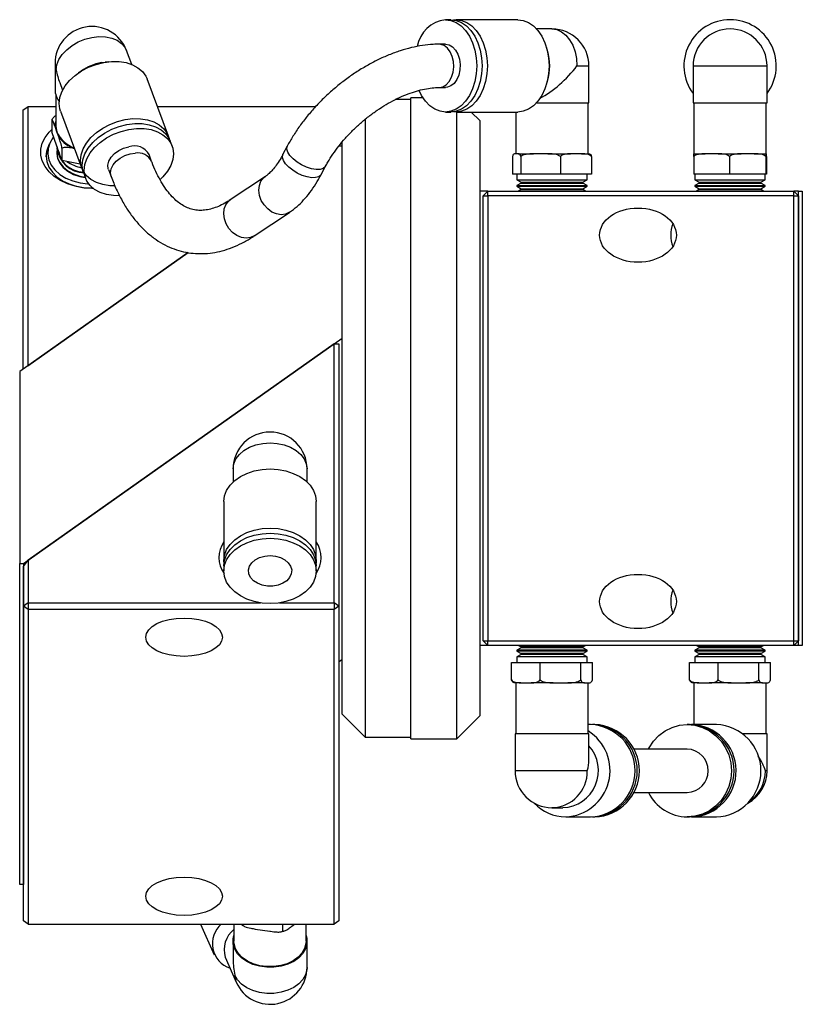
# Model space of a CAD drawing. Header units: inches. Extents: x 1.7 to 30.3, y 1.1 to 21.6.
# Tile 6 of 8: x 14.2 to 18.4, y 16.2 to 21.6. Entities that reach past the tile are written whole.
import ezdxf

# ---------------------------------------------------------------- set-up
doc = ezdxf.new("R2010")
doc.units = ezdxf.units.IN
doc.header["$MEASUREMENT"] = 0

msp = doc.modelspace()

# ---------------------------------------------------------------- linework, layer by layer
at = {"color": 7, "linetype": 'Continuous', "lineweight": 25}
for p, q in [((16.5163, 21.6084), (16.4873, 21.6084)), ((16.8822, 21.6084), (16.5454, 21.6084)), ((17.0683, 21.558), (16.9843, 21.558)), ((16.4873, 21.4745), (16.4523, 21.4745)), ((17.044, 21.4376), (17.0379, 21.4579)), ((14.7753, 21.3644), (14.7471, 21.4399)), ((14.3567, 21.3695), (14.3567, 21.2269)), ((14.6097, 21.374), (14.6306, 21.3771)), ((14.6487, 21.3791), (14.6306, 21.3771)), ((17.2044, 21.3564), (17.2698, 21.3564)), ((17.2698, 21.1548), (17.2698, 21.3564)), ((17.8384, 21.3564), (17.8384, 21.1548)), ((17.8384, 21.3564), (18.2416, 21.3564)), ((18.2416, 21.1548), (18.2416, 21.3564)), ((14.4986, 21.3278), (14.4836, 21.3175)), ((14.3821, 21.2649), (14.3976, 21.2234)), ((14.9752, 20.9729), (14.8587, 21.2852)), ((16.4523, 21.2383), (16.4873, 21.2383)), ((17.0379, 21.2549), (17.044, 21.2752)), ((14.3614, 21.1962), (14.3614, 21.0298)), ((16.3644, 21.1822), (16.299, 21.1822)), ((16.299, 20.6696), (16.299, 21.1822)), ((14.1833, 21.1155), (14.2083, 21.1331)), ((14.2083, 21.1331), (14.2083, 19.7182)), ((14.3614, 21.1331), (14.2083, 21.1331)), ((15.7781, 21.1331), (14.9154, 21.1331)), ((16.299, 21.1722), (16.2132, 21.1722)), ((16.9843, 21.1548), (17.2698, 21.1548)), ((17.2651, 20.8761), (17.2651, 21.1548)), ((17.8384, 21.1548), (18.2416, 21.1548)), ((17.8431, 21.1548), (17.8431, 20.8761)), ((18.2368, 20.8761), (18.2368, 21.1548)), ((14.1833, 19.7006), (14.1833, 21.1155)), ((14.3865, 21.109), (14.5031, 20.7967)), ((16.4873, 21.1044), (16.5163, 21.1044)), ((16.5454, 21.1044), (16.8822, 21.1044)), ((16.549, 20.6696), (16.549, 21.1044)), ((16.674, 21.0572), (16.6268, 21.1044)), ((16.8714, 21.1044), (16.8714, 20.8761)), ((14.3398, 21.0636), (14.3398, 20.9963)), ((14.3672, 20.9963), (14.3573, 21.0244)), ((16.049, 21.066), (16.049, 19.4322)), ((16.674, 21.0572), (16.674, 20.5813)), ((14.3946, 20.8403), (14.3398, 20.9963)), ((14.3771, 20.9682), (14.3672, 20.9963)), ((14.3254, 20.9279), (14.3179, 20.9088)), ((14.9953, 20.9191), (14.9852, 20.946)), ((15.6242, 20.9186), (15.6005, 20.8737)), ((15.924, 20.9173), (15.904, 20.9173)), ((15.924, 19.4322), (15.924, 20.942)), ((14.3668, 20.9074), (14.3668, 20.9043)), ((14.3946, 20.9076), (14.3946, 20.8403)), ((14.8838, 20.835), (14.8699, 20.8723)), ((16.8525, 20.8609), (16.8525, 20.7658)), ((16.8754, 20.8761), (16.8672, 20.8761)), ((16.8837, 20.8761), (16.8754, 20.8761)), ((16.8837, 20.8761), (16.9674, 20.8761)), ((16.8983, 20.8609), (16.8983, 20.7658)), ((17.0062, 20.8761), (16.9674, 20.8761)), ((17.045, 20.8761), (17.0062, 20.8761)), ((17.045, 20.8761), (17.1684, 20.8761)), ((17.1141, 20.8609), (17.1141, 20.7658)), ((17.199, 20.8761), (17.1684, 20.8761)), ((17.2296, 20.8761), (17.199, 20.8761)), ((17.2296, 20.8761), (17.2693, 20.8761)), ((17.284, 20.8609), (17.284, 20.7658)), ((17.8415, 20.8609), (17.8415, 20.7658)), ((17.8426, 20.8761), (17.9039, 20.8761)), ((17.9391, 20.8761), (17.9039, 20.8761)), ((17.9742, 20.8761), (17.9391, 20.8761)), ((17.9742, 20.8761), (18.1002, 20.8761)), ((18.0366, 20.8609), (18.0366, 20.7658)), ((18.1359, 20.8761), (18.1002, 20.8761)), ((18.1716, 20.8761), (18.1359, 20.8761)), ((18.1716, 20.8761), (18.2362, 20.8761)), ((18.2351, 20.8609), (18.2351, 20.7658)), ((18.2368, 20.8761), (18.2362, 20.8761)), ((18.2374, 20.8761), (18.2368, 20.8761)), ((18.2385, 20.8609), (18.2385, 20.7658)), ((14.4944, 20.82), (14.3946, 20.8403)), ((15.8094, 20.7633), (15.8331, 20.8083)), ((14.5131, 20.7698), (14.5232, 20.7429)), ((14.6486, 20.7897), (14.6625, 20.7524)), ((15.5045, 20.7529), (15.3126, 20.6247)), ((16.8983, 20.7658), (16.8525, 20.7658)), ((16.8768, 20.7658), (16.8768, 20.7343)), ((17.1141, 20.7658), (16.8983, 20.7658)), ((17.284, 20.7658), (17.1141, 20.7658)), ((17.2598, 20.7343), (17.2598, 20.7658)), ((18.0366, 20.7658), (17.8415, 20.7658)), ((17.8485, 20.7658), (17.8485, 20.7343)), ((18.2351, 20.7658), (18.0366, 20.7658)), ((18.2315, 20.7343), (18.2315, 20.7658)), ((18.2385, 20.7658), (18.2351, 20.7658)), ((16.8768, 20.7343), (16.9, 20.721)), ((16.8768, 20.7343), (16.927, 20.7343)), ((16.9, 20.7163), (16.8768, 20.7029)), ((16.8768, 20.7029), (16.8768, 20.6986)), ((16.8768, 20.7029), (16.927, 20.7029)), ((16.8768, 20.6986), (16.9, 20.6852)), ((16.8768, 20.6986), (16.927, 20.6986)), ((16.9, 20.721), (16.9, 20.7163)), ((16.9, 20.721), (16.9441, 20.721)), ((16.9, 20.7163), (16.9441, 20.7163)), ((16.927, 20.7343), (17.2598, 20.7343)), ((16.927, 20.7029), (17.2597, 20.7029)), ((16.927, 20.6986), (17.2597, 20.6986)), ((16.9441, 20.721), (17.2365, 20.721)), ((16.9441, 20.7163), (17.2365, 20.7163)), ((17.2365, 20.721), (17.2597, 20.7343)), ((17.2365, 20.7163), (17.2365, 20.721)), ((17.2597, 20.7029), (17.2365, 20.7163)), ((17.2365, 20.6852), (17.2597, 20.6986)), ((17.2597, 20.6986), (17.2597, 20.7029)), ((17.8485, 20.7343), (17.8717, 20.721)), ((17.8485, 20.7343), (18.2315, 20.7343)), ((17.8717, 20.7163), (17.8485, 20.7029)), ((17.8485, 20.7029), (17.8485, 20.6986)), ((17.8485, 20.7029), (18.2315, 20.7029)), ((17.8485, 20.6986), (17.8717, 20.6852)), ((17.8485, 20.6986), (18.2315, 20.6986)), ((17.8717, 20.721), (17.8717, 20.7163)), ((17.8717, 20.721), (18.2083, 20.721)), ((17.8717, 20.7163), (18.2083, 20.7163)), ((18.2083, 20.721), (18.2315, 20.7343)), ((18.2083, 20.7163), (18.2083, 20.721)), ((18.2315, 20.7029), (18.2083, 20.7163)), ((18.2083, 20.6852), (18.2315, 20.6986)), ((18.2315, 20.6986), (18.2315, 20.7029)), ((16.299, 17.6822), (16.299, 20.6696)), ((16.549, 17.6822), (16.549, 20.6696)), ((16.7183, 20.6722), (16.674, 20.6722)), ((16.6933, 20.6472), (16.7183, 20.6722)), ((16.6933, 20.6472), (16.7183, 20.6472)), ((16.6933, 18.2172), (16.6933, 20.6472)), ((16.7183, 20.6472), (16.7183, 20.6722)), ((16.7183, 20.6722), (18.3883, 20.6722)), ((18.3883, 20.6472), (16.7183, 20.6472)), ((16.7183, 20.6472), (16.7183, 18.2172)), ((16.9, 20.6806), (16.8854, 20.6722)), ((16.9, 20.6852), (16.9, 20.6806)), ((16.9, 20.6852), (16.9441, 20.6852)), ((16.9, 20.6806), (16.9441, 20.6806)), ((16.9441, 20.6852), (17.2365, 20.6852)), ((16.9441, 20.6806), (17.2365, 20.6806)), ((17.2365, 20.6806), (17.2365, 20.6852)), ((17.2511, 20.6722), (17.2365, 20.6806)), ((17.8717, 20.6806), (17.8572, 20.6722)), ((17.8717, 20.6852), (17.8717, 20.6806)), ((17.8717, 20.6852), (18.2083, 20.6852)), ((17.8717, 20.6806), (18.2083, 20.6806)), ((18.2083, 20.6806), (18.2083, 20.6852)), ((18.2228, 20.6722), (18.2083, 20.6806)), ((18.414, 20.6722), (18.3883, 20.6722)), ((18.3883, 20.6472), (18.3883, 20.6722)), ((18.4133, 20.6472), (18.3883, 20.6722)), ((18.3883, 18.2172), (18.3883, 20.6472)), ((18.3883, 20.6472), (18.4133, 20.6472)), ((18.4133, 20.6472), (18.4133, 18.2172)), ((18.414, 18.1922), (18.414, 20.6722)), ((18.414, 20.6722), (18.434, 20.6722)), ((18.434, 20.6722), (18.434, 18.1922)), ((15.4439, 20.4283), (15.6357, 20.5565)), ((16.674, 20.5813), (16.674, 17.8072)), ((15.0837, 20.3373), (14.164, 19.6869)), ((14.2083, 19.7182), (15.0837, 20.3373)), ((14.184, 18.6401), (15.924, 19.8704)), ((15.88, 19.8393), (14.21, 18.6585)), ((15.88, 18.4244), (15.88, 19.8393)), ((15.88, 19.8393), (15.905, 19.8393)), ((15.905, 19.8393), (15.905, 18.4067)), ((14.164, 19.6869), (14.164, 18.6401)), ((15.924, 17.8172), (15.924, 19.4322)), ((16.049, 19.4322), (16.049, 17.6922)), ((15.3284, 19.1557), (15.3284, 19.0843)), ((15.7316, 19.0843), (15.7316, 19.1557)), ((15.278, 18.9774), (15.278, 18.6544)), ((15.782, 18.6544), (15.782, 18.9774)), ((14.185, 18.6231), (14.21, 18.6585)), ((14.21, 18.6585), (14.21, 18.4244)), ((14.164, 18.6401), (14.184, 18.6401)), ((14.164, 16.8865), (14.164, 18.6401)), ((14.184, 18.6401), (14.184, 16.8865)), ((14.185, 18.4067), (14.185, 18.6231)), ((15.278, 18.6266), (15.278, 18.5988)), ((15.782, 18.5988), (15.782, 18.6266)), ((14.21, 18.4244), (14.185, 18.4067)), ((14.21, 18.389), (14.185, 18.4067)), ((14.185, 16.6885), (14.185, 18.4067)), ((14.21, 18.4244), (15.4782, 18.4244)), ((14.21, 18.4244), (14.21, 18.389)), ((15.88, 18.389), (14.21, 18.389)), ((14.21, 18.389), (14.21, 16.6708)), ((15.5818, 18.4244), (15.88, 18.4244)), ((15.88, 18.4244), (15.88, 18.389)), ((15.905, 18.4067), (15.88, 18.4244)), ((15.905, 18.4067), (15.88, 18.389)), ((15.88, 16.6708), (15.88, 18.389)), ((15.905, 18.4067), (15.905, 16.6885)), ((16.7183, 18.1922), (16.674, 18.1922)), ((16.6933, 18.2172), (16.7183, 18.2172)), ((16.6933, 18.2172), (16.7183, 18.1922)), ((16.7183, 18.2172), (18.3883, 18.2172)), ((16.7183, 18.1922), (16.7183, 18.2172)), ((18.3883, 18.1922), (16.7183, 18.1922)), ((16.9, 18.1792), (16.8768, 18.1658)), ((16.8854, 18.1922), (16.9, 18.1838)), ((16.9, 18.1838), (16.9, 18.1792)), ((17.2365, 18.1838), (16.9, 18.1838)), ((17.2365, 18.1792), (16.9, 18.1792)), ((17.2365, 18.1838), (17.2511, 18.1922)), ((17.2365, 18.1792), (17.2365, 18.1838)), ((17.2597, 18.1658), (17.2365, 18.1792)), ((17.8717, 18.1792), (17.8485, 18.1658)), ((17.8572, 18.1922), (17.8717, 18.1838)), ((17.8717, 18.1838), (17.8717, 18.1792)), ((17.9901, 18.1838), (17.8717, 18.1838)), ((17.9901, 18.1792), (17.8717, 18.1792)), ((18.2083, 18.1838), (17.9901, 18.1838)), ((18.2083, 18.1792), (17.9901, 18.1792)), ((18.2083, 18.1838), (18.2228, 18.1922)), ((18.2083, 18.1792), (18.2083, 18.1838)), ((18.2315, 18.1658), (18.2083, 18.1792)), ((18.3883, 18.2172), (18.4133, 18.2172)), ((18.3883, 18.1922), (18.3883, 18.2172)), ((18.3883, 18.1922), (18.4133, 18.2172)), ((18.414, 18.1922), (18.3883, 18.1922)), ((18.434, 18.1922), (18.414, 18.1922)), ((15.905, 18.1034), (15.924, 18.1168)), ((16.8768, 18.1658), (16.8768, 18.1615)), ((17.2597, 18.1658), (16.8768, 18.1658)), ((16.8768, 18.1615), (16.9, 18.1481)), ((17.2597, 18.1615), (16.8768, 18.1615)), ((16.9, 18.1435), (16.8768, 18.1301)), ((16.8768, 18.1301), (16.8768, 18.0986)), ((17.2598, 18.1301), (16.8768, 18.1301)), ((16.9, 18.1481), (16.9, 18.1435)), ((17.2365, 18.1481), (16.9, 18.1481)), ((17.2365, 18.1435), (16.9, 18.1435)), ((17.2365, 18.1481), (17.2597, 18.1615)), ((17.2365, 18.1435), (17.2365, 18.1481)), ((17.2597, 18.1301), (17.2365, 18.1435)), ((17.2597, 18.1615), (17.2597, 18.1658)), ((17.2598, 18.0986), (17.2598, 18.1301)), ((17.8485, 18.1658), (17.8485, 18.1615)), ((17.9832, 18.1658), (17.8485, 18.1658)), ((17.8485, 18.1615), (17.8717, 18.1481)), ((17.9832, 18.1615), (17.8485, 18.1615)), ((17.8717, 18.1435), (17.8485, 18.1301)), ((17.8485, 18.1301), (17.8485, 18.0986)), ((17.9832, 18.1301), (17.8485, 18.1301)), ((17.8717, 18.1481), (17.8717, 18.1435)), ((17.9901, 18.1481), (17.8717, 18.1481)), ((17.9901, 18.1435), (17.8717, 18.1435)), ((18.2315, 18.1658), (17.9832, 18.1658)), ((18.2315, 18.1615), (17.9832, 18.1615)), ((18.2315, 18.1301), (17.9832, 18.1301)), ((18.2083, 18.1481), (17.9901, 18.1481)), ((18.2083, 18.1435), (17.9901, 18.1435)), ((18.2083, 18.1481), (18.2315, 18.1615)), ((18.2083, 18.1435), (18.2083, 18.1481)), ((18.2315, 18.1301), (18.2083, 18.1435)), ((18.2315, 18.1615), (18.2315, 18.1658)), ((18.2315, 18.0986), (18.2315, 18.1301)), ((16.8473, 18.0035), (16.8473, 18.0986)), ((16.8473, 18.0986), (17.0041, 18.0986)), ((17.0041, 18.0986), (17.225, 18.0986)), ((17.0041, 18.0035), (17.0041, 18.0986)), ((17.225, 18.0035), (17.225, 18.0986)), ((17.225, 18.0986), (17.2892, 18.0986)), ((17.2892, 18.0035), (17.2892, 18.0986)), ((17.8191, 18.0035), (17.8191, 18.0986)), ((17.8191, 18.0986), (17.9758, 18.0986)), ((17.9758, 18.0986), (18.1967, 18.0986)), ((17.9758, 18.0035), (17.9758, 18.0986)), ((18.1967, 18.0035), (18.1967, 18.0986)), ((18.1967, 18.0986), (18.2609, 18.0986)), ((18.2609, 18.0035), (18.2609, 18.0986)), ((16.8975, 17.9883), (16.8672, 17.9883)), ((16.8714, 17.9883), (16.8714, 17.7096)), ((16.8975, 17.9883), (16.9257, 17.9883)), ((16.9257, 17.9883), (16.9539, 17.9883)), ((17.0748, 17.9883), (16.9539, 17.9883)), ((17.0748, 17.9883), (17.1145, 17.9883)), ((17.1145, 17.9883), (17.1543, 17.9883)), ((17.2455, 17.9883), (17.1543, 17.9883)), ((17.2455, 17.9883), (17.2571, 17.9883)), ((17.2571, 17.9883), (17.2686, 17.9883)), ((17.2651, 17.7096), (17.2651, 17.9883)), ((17.2693, 17.9883), (17.2686, 17.9883)), ((17.8692, 17.9883), (17.8389, 17.9883)), ((17.8431, 17.9883), (17.8431, 17.76)), ((17.8692, 17.9883), (17.8974, 17.9883)), ((17.8974, 17.9883), (17.9256, 17.9883)), ((18.0465, 17.9883), (17.9256, 17.9883)), ((18.0465, 17.9883), (18.0863, 17.9883)), ((18.0863, 17.9883), (18.126, 17.9883)), ((18.2173, 17.9883), (18.126, 17.9883)), ((18.2173, 17.9883), (18.2288, 17.9883)), ((18.2288, 17.9883), (18.2404, 17.9883)), ((18.2368, 17.7096), (18.2368, 17.9883)), ((18.241, 17.9883), (18.2404, 17.9883)), ((15.924, 17.8172), (16.049, 17.6922)), ((16.549, 17.6822), (16.674, 17.8072)), ((17.2784, 17.76), (17.2651, 17.76)), ((17.3017, 17.76), (17.2901, 17.76)), ((17.8182, 17.76), (17.8065, 17.76)), ((17.9652, 17.76), (17.8299, 17.76)), ((16.049, 17.6922), (16.299, 17.6922)), ((16.8667, 17.7096), (16.8667, 17.508)), ((17.2698, 17.7096), (16.8667, 17.7096)), ((17.2698, 17.5678), (17.2698, 17.7096)), ((18.2416, 17.7096), (18.1096, 17.7096)), ((18.2416, 17.508), (18.2416, 17.7096)), ((16.299, 17.6822), (16.549, 17.6822)), ((17.8065, 17.6261), (17.5143, 17.6261)), ((17.2608, 17.508), (16.8667, 17.508)), ((18.2416, 17.508), (18.2325, 17.508)), ((17.5143, 17.3899), (17.8065, 17.3899)), ((17.0683, 17.3064), (17.1281, 17.3064)), ((17.143, 17.256), (17.2784, 17.256)), ((17.2901, 17.256), (17.3017, 17.256)), ((17.8065, 17.256), (17.8182, 17.256)), ((17.8299, 17.256), (17.824, 17.2561)), ((17.8299, 17.256), (17.9652, 17.256)), ((14.184, 16.8865), (14.164, 16.8865)), ((14.184, 16.8865), (14.185, 16.8871)), ((14.21, 16.6708), (14.185, 16.6885)), ((14.21, 16.6708), (15.88, 16.6708)), ((15.1511, 16.6708), (15.2245, 16.5035)), ((15.3331, 16.6708), (15.3331, 16.577)), ((15.3767, 16.6665), (15.3837, 16.6623)), ((15.3781, 16.6652), (15.3781, 16.6708)), ((15.6005, 16.632), (15.6005, 16.6708)), ((15.6491, 16.6596), (15.6633, 16.6708)), ((15.7268, 16.577), (15.7268, 16.6708)), ((15.905, 16.6885), (15.88, 16.6708)), ((15.4493, 16.6439), (15.4893, 16.6379)), ((15.4893, 16.6379), (15.5294, 16.6319)), ((15.5911, 16.6293), (15.607, 16.6334)), ((15.3284, 16.577), (15.3284, 16.4767)), ((15.7316, 16.4345), (15.7316, 16.577)), ((15.2856, 16.4897), (15.3454, 16.3534))]:
    msp.add_line(p, q, dxfattribs=at)
at = {"color": 7, "linetype": 'Continuous', "lineweight": 25, "flags": 128}
for points in [[(16.4873, 21.6084), (16.5168, 21.6045), (16.5455, 21.5932), (16.5723, 21.5746), (16.5966, 21.5494), (16.6176, 21.5184), (16.6346, 21.4824), (16.6471, 21.4426), (16.6548, 21.4001), (16.6574, 21.3564), (16.6548, 21.3126), (16.6471, 21.2702), (16.6346, 21.2304), (16.6176, 21.1944), (16.5966, 21.1634), (16.5723, 21.1382), (16.5455, 21.1196), (16.5168, 21.1083), (16.4873, 21.1044), (16.4577, 21.1083), (16.4291, 21.1196), (16.4022, 21.1382), (16.3779, 21.1634), (16.357, 21.1944), (16.3434, 21.222)], [(16.5163, 21.6084), (16.5459, 21.6045), (16.5745, 21.5932), (16.6014, 21.5746), (16.6257, 21.5494), (16.6466, 21.5184), (16.6636, 21.4824), (16.6762, 21.4426), (16.6838, 21.4001), (16.6864, 21.3564), (16.6838, 21.3126), (16.6762, 21.2702), (16.6636, 21.2304), (16.6466, 21.1944), (16.6257, 21.1634), (16.6014, 21.1382), (16.5745, 21.1196), (16.5459, 21.1083), (16.5163, 21.1044)], [(16.5308, 21.6074), (16.5454, 21.6084), (16.5749, 21.6045), (16.6035, 21.5932), (16.6304, 21.5746), (16.6547, 21.5494), (16.6757, 21.5184), (16.6927, 21.4824), (16.7052, 21.4426), (16.7129, 21.4001), (16.7155, 21.3564), (16.7129, 21.3126), (16.7052, 21.2702), (16.6927, 21.2304), (16.6757, 21.1944), (16.6547, 21.1634), (16.6304, 21.1382), (16.6035, 21.1196), (16.5749, 21.1083), (16.5454, 21.1044), (16.5308, 21.1053)], [(16.8822, 21.6084), (16.9118, 21.6045), (16.9404, 21.5932), (16.9673, 21.5746), (16.9916, 21.5494), (17.0126, 21.5184), (17.0296, 21.4824), (17.0421, 21.4426), (17.0498, 21.4001), (17.0524, 21.3564), (17.0498, 21.3126), (17.0421, 21.2702), (17.0296, 21.2304), (17.0126, 21.1944), (16.9916, 21.1634), (16.9673, 21.1382), (16.9404, 21.1196), (16.9118, 21.1083), (16.8822, 21.1044)], [(17.0683, 21.558), (17.0948, 21.5541), (17.1203, 21.5426), (17.1439, 21.524), (17.1645, 21.4989), (17.1814, 21.4684), (17.194, 21.4335), (17.2017, 21.3957), (17.2044, 21.3564)], [(14.3634, 21.3331), (14.3671, 21.3616), (14.3782, 21.3904), (14.3962, 21.4184), (14.4204, 21.4445), (14.45, 21.4678), (14.4837, 21.4872), (14.5202, 21.5022), (14.5583, 21.512), (14.5963, 21.5163), (14.6328, 21.5151), (14.6665, 21.5082), (14.6961, 21.496), (14.7203, 21.4789), (14.7383, 21.4576), (14.7471, 21.4399)], [(16.4525, 21.2383), (16.4533, 21.2383), (16.4731, 21.2424), (16.4916, 21.2536), (16.5076, 21.2713), (16.5201, 21.2944), (16.5284, 21.3213), (16.5319, 21.3505), (16.5304, 21.38), (16.524, 21.408), (16.5131, 21.4328), (16.4983, 21.4528), (16.4807, 21.4668), (16.4613, 21.4738), (16.4523, 21.4745)], [(16.4873, 21.4745), (16.5071, 21.4708), (16.5257, 21.4599), (16.5419, 21.4425), (16.5546, 21.4197), (16.5631, 21.3929), (16.5669, 21.3638), (16.5656, 21.3343), (16.5594, 21.3061), (16.5487, 21.2811), (16.5341, 21.2608), (16.5166, 21.2466), (16.4973, 21.2392), (16.4873, 21.2383)], [(14.3567, 21.3695), (14.3571, 21.3607), (14.3634, 21.3331)], [(14.3865, 21.109), (14.3827, 21.1213), (14.379, 21.1516), (14.3827, 21.1832), (14.3937, 21.2153), (14.4116, 21.2468), (14.436, 21.2768), (14.466, 21.3043), (14.5008, 21.3286), (14.5393, 21.3489), (14.5803, 21.3646), (14.6226, 21.3752)], [(14.6226, 21.3752), (14.6649, 21.3804), (14.7059, 21.38), (14.7444, 21.3741), (14.7792, 21.3628), (14.8092, 21.3464), (14.8336, 21.3255), (14.8515, 21.3007), (14.8587, 21.2852)], [(14.3614, 21.0298), (14.3626, 21.0142), (14.3672, 20.9963)], [(14.6828, 20.701), (14.6558, 20.7018), (14.6173, 20.7078), (14.5825, 20.7191), (14.5525, 20.7355), (14.5281, 20.7564), (14.5102, 20.7812), (14.4992, 20.8091), (14.4955, 20.8393), (14.4992, 20.871), (14.5102, 20.903), (14.5281, 20.9345), (14.5525, 20.9645), (14.5825, 20.9921), (14.6173, 21.0164), (14.6558, 21.0367), (14.6968, 21.0524), (14.7391, 21.063)], [(14.5131, 20.7698), (14.5092, 20.7822), (14.5055, 20.8124), (14.5092, 20.8441), (14.5202, 20.8761), (14.5382, 20.9076), (14.5625, 20.9376), (14.5926, 20.9652), (14.6274, 20.9895), (14.6658, 21.0098), (14.7069, 21.0255), (14.7492, 21.0361)], [(14.7391, 21.063), (14.7814, 21.0682), (14.8225, 21.0678), (14.8609, 21.0618), (14.8957, 21.0505), (14.9258, 21.0342), (14.9501, 21.0133), (14.9681, 20.9885), (14.9791, 20.9605), (14.9794, 20.9591)], [(14.7492, 21.0361), (14.7915, 21.0412), (14.8325, 21.0409), (14.871, 21.0349), (14.9058, 21.0236), (14.9358, 21.0072), (14.9602, 20.9863), (14.9781, 20.9615), (14.9852, 20.946)], [(14.5639, 20.6881), (14.5583, 20.688), (14.5123, 20.6907), (14.4675, 20.6987), (14.4252, 20.7118), (14.3866, 20.7297), (14.3526, 20.7518), (14.3243, 20.7776), (14.3023, 20.8063), (14.2873, 20.8371), (14.2797, 20.8693), (14.2797, 20.902), (14.2873, 20.9342), (14.3023, 20.9651), (14.3243, 20.9938), (14.3398, 21.009)], [(14.3496, 20.9684), (14.3454, 20.9631), (14.3284, 20.9349), (14.3187, 20.9051), (14.3168, 20.8745), (14.3226, 20.8441), (14.336, 20.815), (14.3565, 20.788), (14.3836, 20.764), (14.4162, 20.7439), (14.4534, 20.7281), (14.494, 20.7174), (14.5366, 20.7119), (14.5405, 20.7117)], [(14.7108, 20.6473), (14.6759, 20.648), (14.6374, 20.6539), (14.6026, 20.6653), (14.5726, 20.6816), (14.5482, 20.7025), (14.5303, 20.7273), (14.5193, 20.7553), (14.5156, 20.7855), (14.5193, 20.8171), (14.5303, 20.8492), (14.5482, 20.8807), (14.5726, 20.9107), (14.6026, 20.9382), (14.6374, 20.9625), (14.6759, 20.9828), (14.7169, 20.9985), (14.7592, 21.0091)], [(14.7592, 21.0091), (14.8015, 21.0143), (14.8425, 21.0139), (14.881, 21.008), (14.9158, 20.9967), (14.9458, 20.9803), (14.9702, 20.9594), (14.9882, 20.9346), (14.9991, 20.9067), (15.0028, 20.8764), (14.9991, 20.8448), (14.9882, 20.8128), (14.9702, 20.7813), (14.9458, 20.7513), (14.9299, 20.7357)], [(14.3252, 20.9275), (14.3238, 20.9248), (14.3125, 20.8951), (14.3088, 20.8644), (14.3125, 20.8338), (14.3238, 20.8041), (14.3422, 20.7762), (14.3671, 20.751), (14.3979, 20.7293), (14.4335, 20.7117), (14.4729, 20.6987), (14.5149, 20.6907), (14.5583, 20.688), (14.5639, 20.6881)], [(14.3674, 20.9185), (14.3709, 20.9017), (14.3805, 20.8792)], [(14.6486, 20.7897), (14.647, 20.7944), (14.6452, 20.815), (14.6506, 20.8365), (14.6628, 20.8577), (14.681, 20.8773), (14.7042, 20.8939), (14.7308, 20.9066), (14.7592, 20.9145)], [(15.8331, 20.8082), (15.831, 20.805), (15.8197, 20.7959), (15.8026, 20.791), (15.7808, 20.7907), (15.7558, 20.795), (15.7291, 20.8035), (15.7024, 20.8159), (15.6773, 20.8312), (15.6554, 20.8485), (15.6382, 20.8668), (15.6266, 20.8849), (15.6214, 20.9016), (15.623, 20.9159), (15.6243, 20.9186)], [(14.3083, 20.8602), (14.3121, 20.8909), (14.3174, 20.9076)], [(14.3674, 20.8932), (14.3668, 20.8815), (14.3709, 20.8543), (14.3827, 20.8282), (14.4016, 20.8043), (14.427, 20.7836), (14.4577, 20.7669), (14.4926, 20.7549), (14.5207, 20.7494)], [(14.3674, 20.8932), (14.3668, 20.8815), (14.3709, 20.8543), (14.3826, 20.8282), (14.4016, 20.8043), (14.427, 20.7836), (14.4577, 20.7669), (14.4926, 20.7549), (14.5207, 20.7493)], [(14.3668, 20.8791), (14.3668, 20.8785), (14.3709, 20.8512), (14.3826, 20.8251), (14.4016, 20.8012), (14.427, 20.7805), (14.4577, 20.7639), (14.4926, 20.7519), (14.5219, 20.7462)], [(14.6625, 20.7524), (14.6624, 20.7525), (14.6589, 20.7726), (14.6626, 20.7941), (14.6733, 20.8155), (14.6902, 20.8356), (14.7123, 20.853), (14.7382, 20.8667), (14.7664, 20.8758), (14.7949, 20.8797)], [(15.8094, 20.7633), (15.8073, 20.76), (15.7959, 20.7509), (15.7788, 20.7461), (15.7571, 20.7458), (15.7321, 20.75), (15.7054, 20.7586), (15.6787, 20.7709), (15.6536, 20.7863), (15.6317, 20.8036), (15.6144, 20.8219), (15.6029, 20.8399), (15.5977, 20.8567), (15.5993, 20.871), (15.6005, 20.8737)], [(15.6361, 20.5568), (15.636, 20.5567), (15.6148, 20.5469), (15.5908, 20.5438), (15.5655, 20.5477), (15.5405, 20.5583), (15.5174, 20.575), (15.4975, 20.5967), (15.4822, 20.622), (15.4725, 20.6494), (15.4689, 20.6771), (15.4716, 20.7035), (15.4805, 20.7267), (15.4951, 20.7454), (15.5041, 20.7526)], [(15.4439, 20.4283), (15.423, 20.4187), (15.399, 20.4156), (15.3737, 20.4195), (15.3487, 20.4302), (15.3255, 20.4468), (15.3057, 20.4685), (15.2904, 20.4939), (15.2806, 20.5212), (15.277, 20.549), (15.2797, 20.5753), (15.2887, 20.5985), (15.3032, 20.6172), (15.3126, 20.6247)], [(15.3284, 19.1557), (15.3323, 19.1835), (15.3438, 19.2102), (15.3624, 19.2349), (15.3874, 19.2565), (15.418, 19.2742), (15.4528, 19.2874), (15.4907, 19.2955), (15.53, 19.2982), (15.5693, 19.2955), (15.6071, 19.2874), (15.642, 19.2742), (15.6725, 19.2565), (15.6976, 19.2349), (15.7162, 19.2102), (15.7277, 19.1835), (15.7316, 19.1557)], [(15.278, 18.9774), (15.2818, 19.0083), (15.2932, 19.0383), (15.3118, 19.0665), (15.337, 19.0919), (15.368, 19.1139), (15.404, 19.1317), (15.4438, 19.1448), (15.4862, 19.1528), (15.53, 19.1555)], [(15.53, 19.1555), (15.5737, 19.1528), (15.6162, 19.1448), (15.656, 19.1317), (15.6919, 19.1139), (15.723, 19.0919), (15.7482, 19.0665), (15.7668, 19.0383), (15.7781, 19.0083), (15.782, 18.9774)], [(15.2788, 18.6405), (15.278, 18.6544), (15.2818, 18.6854), (15.2932, 18.7154), (15.3118, 18.7435), (15.337, 18.769), (15.368, 18.7909), (15.404, 18.8087), (15.4438, 18.8219), (15.4862, 18.8299), (15.53, 18.8326)], [(15.53, 18.8326), (15.5737, 18.8299), (15.6162, 18.8219), (15.656, 18.8087), (15.6919, 18.7909), (15.723, 18.769), (15.7482, 18.7435), (15.7668, 18.7154), (15.7781, 18.6854), (15.782, 18.6544), (15.7812, 18.6405)], [(15.278, 18.6266), (15.2818, 18.6575), (15.2932, 18.6875), (15.3118, 18.7157), (15.337, 18.7411), (15.368, 18.7631), (15.404, 18.7809), (15.4438, 18.794), (15.4862, 18.8021), (15.53, 18.8048)], [(15.53, 18.7769), (15.5737, 18.7742), (15.6162, 18.7662), (15.656, 18.7531), (15.6919, 18.7352), (15.723, 18.7133), (15.7482, 18.6878), (15.7668, 18.6597), (15.7781, 18.6297), (15.782, 18.5988), (15.7781, 18.5678), (15.7668, 18.5378), (15.7482, 18.5097), (15.723, 18.4842), (15.6919, 18.4623), (15.656, 18.4445), (15.6162, 18.4313), (15.5737, 18.4233), (15.53, 18.4206), (15.4862, 18.4233), (15.4438, 18.4313), (15.404, 18.4445), (15.368, 18.4623), (15.337, 18.4842), (15.3118, 18.5097), (15.2932, 18.5378), (15.2818, 18.5678), (15.278, 18.5988), (15.2818, 18.6297), (15.2932, 18.6597), (15.3118, 18.6878), (15.337, 18.7133), (15.368, 18.7352), (15.404, 18.7531), (15.4438, 18.7662), (15.4862, 18.7742), (15.53, 18.7769)], [(15.53, 18.8048), (15.5737, 18.8021), (15.6162, 18.794), (15.656, 18.7809), (15.6919, 18.7631), (15.723, 18.7411), (15.7482, 18.7157), (15.7668, 18.6875), (15.7781, 18.6575), (15.782, 18.6266)], [(15.53, 18.6823), (15.5594, 18.6797), (15.5869, 18.672), (15.6108, 18.6596), (15.6297, 18.6435), (15.6423, 18.6246), (15.6479, 18.604), (15.646, 18.5831), (15.6369, 18.5632), (15.621, 18.5455), (15.5994, 18.5312), (15.5735, 18.5211), (15.5448, 18.5159), (15.5152, 18.5159), (15.4865, 18.5211), (15.4606, 18.5312), (15.439, 18.5455), (15.4231, 18.5632), (15.414, 18.5831), (15.4121, 18.604), (15.4177, 18.6246), (15.4303, 18.6435), (15.4491, 18.6596), (15.4731, 18.672), (15.5006, 18.6797), (15.53, 18.6823)], [(17.5939, 17.6261), (17.5981, 17.634), (17.6222, 17.67), (17.6518, 17.701), (17.6862, 17.7262), (17.7242, 17.7448), (17.7647, 17.7562), (17.8065, 17.76), (17.8483, 17.7562), (17.8888, 17.7448), (17.9268, 17.7262), (17.9612, 17.701), (17.9909, 17.67), (18.0149, 17.634), (18.0326, 17.5942), (18.0435, 17.5518), (18.0472, 17.508), (18.0435, 17.4643), (18.0326, 17.4218), (18.0149, 17.382), (17.9909, 17.3461), (17.9612, 17.315), (17.9268, 17.2898), (17.8888, 17.2712), (17.8483, 17.2599), (17.8065, 17.256)], [(15.7268, 16.6077), (15.7305, 16.5919), (15.7307, 16.5639), (15.7233, 16.5365), (15.7084, 16.5106), (15.6866, 16.4873), (15.6589, 16.4674), (15.6261, 16.4517), (15.5897, 16.4409), (15.551, 16.4352), (15.5115, 16.4351), (15.4727, 16.4403), (15.4361, 16.4509), (15.4031, 16.4662), (15.375, 16.4859), (15.3528, 16.509), (15.3375, 16.5347), (15.3295, 16.5621), (15.3293, 16.5901), (15.3331, 16.6077)], [(15.7268, 16.577), (15.726, 16.5642), (15.7187, 16.5375), (15.7042, 16.5122), (15.683, 16.4894), (15.6558, 16.47), (15.6239, 16.4547), (15.5883, 16.4441), (15.5505, 16.4386), (15.5119, 16.4384), (15.4741, 16.4435), (15.4383, 16.4538), (15.4061, 16.4688), (15.3786, 16.488), (15.357, 16.5106), (15.342, 16.5357), (15.3342, 16.5625), (15.3331, 16.577)], [(15.7316, 16.4345), (15.7307, 16.4214), (15.7233, 16.394), (15.7084, 16.3681), (15.6866, 16.3448), (15.6589, 16.3249), (15.6261, 16.3092), (15.5897, 16.2983), (15.551, 16.2927), (15.5115, 16.2925), (15.4727, 16.2978), (15.4361, 16.3083), (15.4031, 16.3237), (15.375, 16.3433), (15.3528, 16.3665), (15.3375, 16.3922)], [(15.3375, 16.3922), (15.3412, 16.3652), (15.3454, 16.3534)]]:
    msp.add_lwpolyline(points, dxfattribs=at)
at = {"color": 7, "linetype": 'Continuous', "lineweight": 25}
for centre, radius, start, end in [((14.5583, 21.3695), 0.2016, 20.4656, 180), ((16.5092, 21.4305), 0.1792, 97.0325, 169.8998), ((17.0683, 21.3564), 0.2016, 0, 90), ((18.04, 21.3564), 0.252, 90, 216.8699), ((18.04, 21.3564), 0.2016, 0, 180), ((18.04, 21.3564), 0.252, 323.1301, 90), ((16.768, 21.3564), 0.2877, 343.6073, 16.3927), ((14.6625, 21.0903), 0.2886, 100.5286, 124.6106), ((14.4682, 21.2287), 0.1115, 180.901, 217.1676), ((14.4595, 21.0297), 0.1023, 163.5271, 183.0118), ((14.5164, 21.0622), 0.1631, 203.8278, 250.2525), ((14.5226, 21.0749), 0.1804, 216.2392, 251.2211), ((14.5169, 20.9255), 0.1497, 182.8784, 268.6375), ((14.5168, 20.9253), 0.1496, 182.6407, 268.6594), ((14.7895, 20.8278), 0.0918, 28.9623, 109.2696), ((14.519, 20.9261), 0.1538, 188.1453, 268.6961), ((14.8095, 20.7981), 0.0829, 26.4753, 100.1424), ((14.5452, 21.0115), 0.2157, 234.9605, 258.3688), ((17.8896, 20.4322), 0.1734, 159.0677, 200.9323), ((15.53, 19.1557), 0.2016, 0, 180), ((15.3999, 18.6719), 0.1489, 144.9446, 215.5352), ((15.66, 18.6719), 0.149, 324.4723, 35.0478), ((17.8896, 18.4322), 0.1734, 159.0677, 200.9323), ((17.2697, 17.508), 0.2521, 271.9768, 88.0232), ((17.2815, 17.508), 0.2519, 270.6174, 89.3826), ((17.293, 17.508), 0.2521, 271.9768, 88.0232), ((17.8094, 17.508), 0.2521, 272.0073, 87.9927), ((17.8212, 17.5079), 0.252, 271.9759, 89.3512), ((17.9564, 17.508), 0.2521, 272.0073, 87.9927), ((17.1315, 17.5095), 0.2537, 272.5933, 58.2271), ((17.1194, 17.5088), 0.2025, 272.4422, 42.0442), ((17.8028, 17.508), 0.1182, 271.816, 88.184), ((17.0683, 17.508), 0.2016, 180, 270), ((17.0636, 17.5036), 0.1972, 271.3473, 1.2867), ((18.04, 17.508), 0.2016, 298.6314, 0), ((18.0294, 17.5061), 0.2031, 303.6931, 0.5328), ((17.8098, 17.4969), 0.2409, 206.3752, 269.2259), ((17.1441, 17.4917), 0.2356, 222.9611, 269.7345), ((15.356, 16.5641), 0.141, 130.8001, 251.6968), ((15.4174, 16.5312), 0.1382, 127.5796, 197.482), ((15.53, 16.4345), 0.2016, 282.3786, 0), ((15.53, 16.4345), 0.2016, 203.6989, 282.3786)]:
    msp.add_arc(centre, radius, start, end, dxfattribs=at)
for centre, major_axis, ratio, start_param, end_param in [((17.0683, 21.3564), (0.1879, 0.1879), 0.388548, 4.015154, 5.082984), ((14.5583, 21.3695), (-0.0506, 0.2805), 0.695589, 1.574888, 1.824715), ((18.04, 17.508), (0.1623, -0.1623), 0.736679, 0.935875, 1.337695), ((17.0683, 17.508), (0.1623, 0.1623), 0.736679, 5.34731, 5.648264), ((15.53, 16.4345), (-0.0585, 0.2789), 0.691551, 1.276229, 1.577183)]:
    msp.add_ellipse(centre, major_axis=major_axis, ratio=ratio, start_param=start_param, end_param=end_param, dxfattribs=at)
for centre, ratio in [((17.5375, 20.4322), 0.707107), ((17.5375, 18.4322), 0.707107), ((15.0607, 18.237), 0.5), ((15.0607, 16.8228), 0.5)]:
    msp.add_ellipse(centre, major_axis=(0.2093, 0), ratio=ratio, dxfattribs=at)
for points, knots in [([(16.4523, 21.4745), (16.4416, 21.4743), (16.4118, 21.4738), (16.3616, 21.4683), (16.3014, 21.4566), (16.2403, 21.4393), (16.1789, 21.4169), (16.1178, 21.3895), (16.0575, 21.3575), (15.9984, 21.3213), (15.9411, 21.2812), (15.886, 21.2375), (15.8335, 21.1906), (15.7841, 21.1409), (15.7381, 21.0888), (15.696, 21.0347), (15.6589, 20.9799), (15.6361, 20.9409), (15.6253, 20.9207), (15.6242, 20.9186)], [0, 0, 0, 0, 0.035468, 0.099392, 0.163605, 0.228068, 0.292482, 0.356747, 0.420837, 0.484766, 0.548575, 0.612314, 0.676041, 0.73981, 0.80367, 0.867683, 0.93191, 0.992984, 1, 1, 1, 1]), ([(15.8331, 20.8083), (15.8372, 20.8158), (15.8492, 20.8378), (15.8725, 20.8747), (15.9044, 20.9186), (15.9404, 20.9617), (15.98, 21.0035), (16.0227, 21.0434), (16.0679, 21.0807), (16.1149, 21.1149), (16.163, 21.1455), (16.2115, 21.1721), (16.2596, 21.1944), (16.3067, 21.2123), (16.3518, 21.2255), (16.3942, 21.2341), (16.4276, 21.2378), (16.4459, 21.2382), (16.4523, 21.2383)], [0, 0, 0, 0, 0.034343, 0.100484, 0.166968, 0.233786, 0.300857, 0.368094, 0.435405, 0.502688, 0.569828, 0.636734, 0.703315, 0.769489, 0.835193, 0.900402, 0.965161, 1, 1, 1, 1]), ([(14.3398, 21.0636), (14.3429, 21.0678), (14.3494, 21.0766), (14.3573, 21.0828), (14.3614, 21.086)], [0, 0, 0, 0, 0.476645, 1, 1, 1, 1]), ([(14.3573, 21.0244), (14.357, 21.0253), (14.3539, 21.0342), (14.349, 21.0475), (14.3432, 21.0605), (14.3408, 21.0627), (14.3398, 21.0636)], [0, 0, 0, 0, 0.052978, 0.518037, 0.80972, 1, 1, 1, 1]), ([(14.3946, 20.9076), (14.3935, 20.9126), (14.3901, 20.9289), (14.3838, 20.9486), (14.379, 20.9625), (14.3771, 20.9682)], [0, 0, 0, 0, 0.204356, 0.673362, 1, 1, 1, 1]), ([(14.4645, 20.9041), (14.4632, 20.9043), (14.4507, 20.9069), (14.4312, 20.9102), (14.4082, 20.9115), (14.3984, 20.9087), (14.3946, 20.9076)], [0, 0, 0, 0, 0.052872, 0.517958, 0.809655, 1, 1, 1, 1]), ([(15.6005, 20.8737), (15.597, 20.8672), (15.5868, 20.8485), (15.5694, 20.8211), (15.5488, 20.7939), (15.5292, 20.7727), (15.5144, 20.7598), (15.5069, 20.7546), (15.5045, 20.7529)], [0, 0, 0, 0, 0.109006, 0.313658, 0.515138, 0.712826, 0.906974, 1, 1, 1, 1]), ([(16.8672, 20.8761), (16.8669, 20.8761), (16.8643, 20.8761), (16.8602, 20.8752), (16.8554, 20.8704), (16.8534, 20.8636), (16.8525, 20.8609)], [0, 0, 0, 0, 0.052873, 0.517958, 0.809655, 1, 1, 1, 1]), ([(16.8983, 20.8609), (16.8975, 20.8637), (16.8946, 20.873), (16.8893, 20.8756), (16.8853, 20.876), (16.8837, 20.8761)], [0, 0, 0, 0, 0.204335, 0.673302, 1, 1, 1, 1]), ([(16.9674, 20.8761), (16.9661, 20.8761), (16.9537, 20.8761), (16.9345, 20.8752), (16.9118, 20.8704), (16.9022, 20.8636), (16.8983, 20.8609)], [0, 0, 0, 0, 0.0528731, 0.5179568, 0.8096548, 1, 1, 1, 1]), ([(17.1141, 20.8609), (17.1099, 20.8637), (17.0963, 20.873), (17.0717, 20.8756), (17.0528, 20.876), (17.045, 20.8761)], [0, 0, 0, 0, 0.204336, 0.673303, 1, 1, 1, 1]), ([(17.1684, 20.8761), (17.1674, 20.8761), (17.1577, 20.8761), (17.1425, 20.8752), (17.1247, 20.8703), (17.1171, 20.8636), (17.1141, 20.8609)], [0, 0, 0, 0, 0.0529786, 0.5180374, 0.809721, 1, 1, 1, 1]), ([(17.284, 20.8609), (17.2807, 20.8637), (17.27, 20.873), (17.2506, 20.8756), (17.2357, 20.876), (17.2296, 20.8761)], [0, 0, 0, 0, 0.2043558, 0.6733621, 1, 1, 1, 1]), ([(17.2693, 20.8761), (17.2696, 20.8761), (17.2722, 20.8761), (17.2763, 20.8752), (17.2811, 20.8704), (17.2832, 20.8636), (17.284, 20.8609)], [0, 0, 0, 0, 0.052873, 0.517957, 0.809655, 1, 1, 1, 1]), ([(17.9039, 20.8761), (17.9028, 20.8761), (17.8916, 20.8761), (17.8742, 20.8752), (17.8537, 20.8704), (17.8449, 20.8636), (17.8415, 20.8609)], [0, 0, 0, 0, 0.0528732, 0.5179576, 0.8096552, 1, 1, 1, 1]), ([(17.8415, 20.8609), (17.8415, 20.8637), (17.8418, 20.873), (17.8421, 20.8756), (17.8424, 20.876), (17.8426, 20.8761)], [0, 0, 0, 0, 0.204356, 0.673362, 1, 1, 1, 1]), ([(18.0366, 20.8609), (18.0329, 20.8637), (18.0206, 20.873), (17.9983, 20.8756), (17.9812, 20.876), (17.9742, 20.8761)], [0, 0, 0, 0, 0.2043356, 0.673301, 1, 1, 1, 1]), ([(18.1002, 20.8761), (18.099, 20.8761), (18.0876, 20.8761), (18.0699, 20.8752), (18.049, 20.8704), (18.0402, 20.8636), (18.0366, 20.8609)], [0, 0, 0, 0, 0.052873, 0.517957, 0.809655, 1, 1, 1, 1]), ([(18.2351, 20.8609), (18.2313, 20.8637), (18.2188, 20.873), (18.1961, 20.8756), (18.1788, 20.876), (18.1716, 20.8761)], [0, 0, 0, 0, 0.204335, 0.673301, 1, 1, 1, 1]), ([(18.2362, 20.8761), (18.2362, 20.8761), (18.236, 20.8761), (18.2357, 20.8752), (18.2354, 20.8703), (18.2352, 20.8636), (18.2351, 20.8609)], [0, 0, 0, 0, 0.052977, 0.518036, 0.80972, 1, 1, 1, 1]), ([(18.2385, 20.8609), (18.2384, 20.8637), (18.2382, 20.873), (18.2378, 20.8756), (18.2375, 20.876), (18.2374, 20.8761)], [0, 0, 0, 0, 0.204356, 0.673362, 1, 1, 1, 1]), ([(15.3126, 20.6247), (15.306, 20.6205), (15.2869, 20.6081), (15.2563, 20.592), (15.2214, 20.5783), (15.1882, 20.5699), (15.1562, 20.5665), (15.1247, 20.5681), (15.0942, 20.5753), (15.0648, 20.5878), (15.037, 20.605), (15.0095, 20.6276), (14.9822, 20.6563), (14.9553, 20.6916), (14.93, 20.7324), (14.9069, 20.7778), (14.8919, 20.8133), (14.8846, 20.8327), (14.8838, 20.835)], [0, 0, 0, 0, 0.034332, 0.099642, 0.165472, 0.232761, 0.302704, 0.376962, 0.456885, 0.529862, 0.598002, 0.663021, 0.732005, 0.7989, 0.864717, 0.9301, 0.99186, 1, 1, 1, 1]), ([(14.6625, 20.7524), (14.6672, 20.7402), (14.6807, 20.705), (14.706, 20.6502), (14.7396, 20.5897), (14.7768, 20.5347), (14.8174, 20.4856), (14.8611, 20.4429), (14.9074, 20.4069), (14.9559, 20.3777), (15.0061, 20.3556), (15.0575, 20.3404), (15.1098, 20.3319), (15.1627, 20.3301), (15.216, 20.3348), (15.2695, 20.346), (15.3232, 20.3636), (15.377, 20.3878), (15.4171, 20.4107), (15.4393, 20.4253), (15.4439, 20.4283)], [0, 0, 0, 0, 0.033418, 0.097064, 0.160737, 0.224135, 0.286924, 0.348724, 0.409217, 0.468261, 0.525942, 0.582558, 0.638543, 0.694355, 0.750378, 0.807081, 0.864835, 0.923861, 0.984195, 1, 1, 1, 1]), ([(15.6357, 20.5565), (15.6433, 20.5618), (15.6641, 20.5764), (15.696, 20.6049), (15.7313, 20.6433), (15.7644, 20.6873), (15.7902, 20.728), (15.8045, 20.7544), (15.8094, 20.7633)], [0, 0, 0, 0, 0.111093, 0.30304, 0.498945, 0.698163, 0.897447, 1, 1, 1, 1]), ([(16.8473, 18.0035), (16.8503, 18.0007), (16.8602, 17.9914), (16.8781, 17.9888), (16.8919, 17.9885), (16.8975, 17.9883)], [0, 0, 0, 0, 0.204335, 0.673301, 1, 1, 1, 1]), ([(16.8679, 17.9883), (16.8675, 17.9883), (16.8638, 17.9884), (16.8581, 17.9892), (16.8513, 17.9941), (16.8485, 18.0008), (16.8473, 18.0035)], [0, 0, 0, 0, 0.052977, 0.518036, 0.80972, 1, 1, 1, 1]), ([(16.9539, 17.9883), (16.9548, 17.9883), (16.9638, 17.9884), (16.9778, 17.9892), (16.9943, 17.9941), (17.0013, 18.0008), (17.0041, 18.0035)], [0, 0, 0, 0, 0.052873, 0.517958, 0.809656, 1, 1, 1, 1]), ([(17.0041, 18.0035), (17.0083, 18.0007), (17.0223, 17.9914), (17.0475, 17.9888), (17.0668, 17.9885), (17.0748, 17.9883)], [0, 0, 0, 0, 0.2043355, 0.6733032, 1, 1, 1, 1]), ([(17.1543, 17.9883), (17.1556, 17.9883), (17.1683, 17.9884), (17.188, 17.9892), (17.2112, 17.9941), (17.2211, 18.0008), (17.225, 18.0035)], [0, 0, 0, 0, 0.052873, 0.5179573, 0.8096552, 1, 1, 1, 1]), ([(17.225, 18.0035), (17.2262, 18.0007), (17.2303, 17.9914), (17.2376, 17.9888), (17.2432, 17.9885), (17.2455, 17.9883)], [0, 0, 0, 0, 0.2043554, 0.6733626, 1, 1, 1, 1]), ([(17.2686, 17.9883), (17.269, 17.9883), (17.2727, 17.9884), (17.2784, 17.9892), (17.2852, 17.9941), (17.2881, 18.0008), (17.2892, 18.0035)], [0, 0, 0, 0, 0.052977, 0.518036, 0.80972, 1, 1, 1, 1]), ([(17.8191, 18.0035), (17.8221, 18.0007), (17.8319, 17.9914), (17.8499, 17.9888), (17.8636, 17.9885), (17.8692, 17.9883)], [0, 0, 0, 0, 0.204335, 0.673302, 1, 1, 1, 1]), ([(17.8396, 17.9883), (17.8392, 17.9883), (17.8355, 17.9884), (17.8298, 17.9892), (17.8231, 17.9941), (17.8202, 18.0008), (17.8191, 18.0035)], [0, 0, 0, 0, 0.052977, 0.518037, 0.80972, 1, 1, 1, 1]), ([(17.9256, 17.9883), (17.9266, 17.9883), (17.9356, 17.9884), (17.9496, 17.9892), (17.966, 17.9941), (17.973, 18.0008), (17.9758, 18.0035)], [0, 0, 0, 0, 0.0528739, 0.5179572, 0.8096559, 1, 1, 1, 1]), ([(17.9758, 18.0035), (17.98, 18.0007), (17.994, 17.9914), (18.0192, 17.9888), (18.0386, 17.9885), (18.0465, 17.9883)], [0, 0, 0, 0, 0.204335, 0.673301, 1, 1, 1, 1]), ([(18.126, 17.9883), (18.1273, 17.9883), (18.14, 17.9884), (18.1597, 17.9892), (18.1829, 17.9941), (18.1928, 18.0008), (18.1967, 18.0035)], [0, 0, 0, 0, 0.052873, 0.517957, 0.809655, 1, 1, 1, 1]), ([(18.1967, 18.0035), (18.198, 18.0007), (18.202, 17.9914), (18.2093, 17.9888), (18.215, 17.9885), (18.2173, 17.9883)], [0, 0, 0, 0, 0.204356, 0.673363, 1, 1, 1, 1]), ([(18.2404, 17.9883), (18.2408, 17.9883), (18.2444, 17.9884), (18.2502, 17.9892), (18.2569, 17.9941), (18.2598, 18.0008), (18.2609, 18.0035)], [0, 0, 0, 0, 0.052977, 0.518037, 0.80972, 1, 1, 1, 1]), ([(15.3727, 16.6708), (15.3733, 16.6699), (15.3753, 16.6666), (15.3769, 16.6658), (15.3781, 16.6652)], [0, 0, 0, 0, 0.264749, 1, 1, 1, 1]), ([(15.3781, 16.6652), (15.3824, 16.6626), (15.3964, 16.654), (15.4218, 16.6483), (15.4413, 16.6452), (15.4493, 16.6439)], [0, 0, 0, 0, 0.204334, 0.673302, 1, 1, 1, 1]), ([(15.5294, 16.6319), (15.5307, 16.6317), (15.5434, 16.6298), (15.5633, 16.6275), (15.5866, 16.6274), (15.5966, 16.6307), (15.6005, 16.632)], [0, 0, 0, 0, 0.052875, 0.517959, 0.809657, 1, 1, 1, 1]), ([(15.6005, 16.632), (15.6035, 16.6323), (15.613, 16.6334), (15.6304, 16.6451), (15.6437, 16.6554), (15.6491, 16.6596)], [0, 0, 0, 0, 0.204336, 0.673302, 1, 1, 1, 1])]:
    msp.add_open_spline(points, degree=3, knots=knots, dxfattribs=at)

doc.saveas('drawing.dxf')
